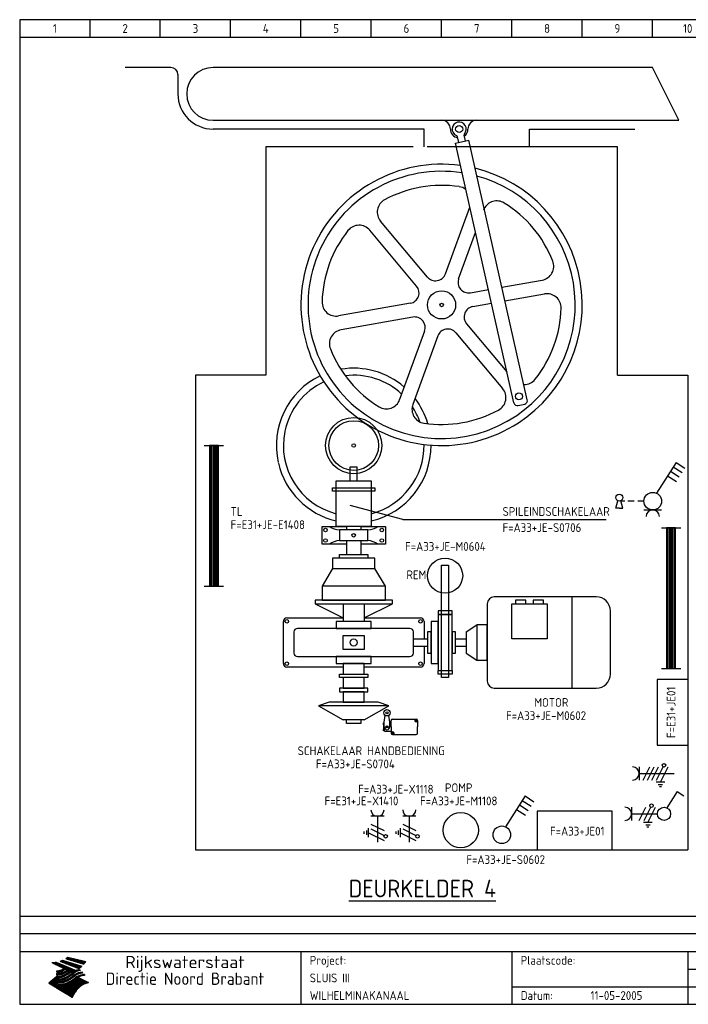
# Model space of a CAD drawing. Extents: x 10 to 411, y 10 to 290.
# Tile 1 of 2: x 10 to 200, y 10 to 290. Entities that reach past the tile are written whole.
import ezdxf
from ezdxf.enums import TextEntityAlignment as Align

# ---------------------------------------------------------------- set-up
doc = ezdxf.new("R2010")
doc.units = 0
doc.header["$MEASUREMENT"] = 0
for name, color, linetype in [('0-25', 7, 'Continuous'), ('0-35', 2, 'Continuous'), ('0-50', 3, 'Continuous'), ('B-25', 7, 'Continuous'), ('B-50', 3, 'Continuous'), ('S-25', 7, 'Continuous')]:
    doc.layers.add(name, color=color, linetype=linetype)
doc.styles.add('ISO', font='iso.shx')
doc.styles.get("Standard").update_dxf_attribs({"font": 'iso.shx'})
doc.styles.add('TXT', font='iso.shx')

# ---------------------------------------------------------------- blocks, each defined once
blk = doc.blocks.new('KADERA3')
at = {"layer": '0-25'}
for p, q in [((30, 285), (30, 290)), ((50, 285), (50, 290)), ((70, 285), (70, 290)), ((90, 285), (90, 290)), ((110, 285), (110, 290)), ((130, 285), (130, 290)), ((150, 285), (150, 290)), ((170, 285), (170, 290)), ((190, 285), (190, 290)), ((10, 285), (410, 285)), ((410, 35), (10, 35)), ((410, 30), (10, 30)), ((200, 20), (275, 20)), ((150, 15), (335, 15))]:
    blk.add_line(p, q, dxfattribs=at)
at = {"layer": '0-25', "color": 7}
for p, q in [((21.94, 22.42), (22.53, 22.42)), ((22.06, 22.48), (22.36, 22.48)), ((22.18, 22.53), (27.65, 20.8)), ((22.18, 22.53), (27.65, 20.8)), ((23.14, 22.99), (28.22, 21.46)), ((23.14, 22.99), (28.22, 21.46)), ((23.15, 22.98), (25.33, 22.98)), ((23.23, 23.04), (25.09, 23.04)), ((23.32, 23.1), (24.84, 23.1)), ((23.34, 22.93), (25.57, 22.93)), ((23.4, 23.15), (24.6, 23.15)), ((23.49, 23.21), (24.36, 23.21)), ((23.52, 22.87), (25.81, 22.87)), ((23.57, 23.27), (24.12, 23.27)), ((23.64, 23.32), (23.87, 23.32)), ((23.7, 23.36), (28.82, 22.17)), ((23.7, 23.36), (28.82, 22.17)), ((23.71, 22.82), (26.06, 22.82)), ((23.9, 22.76), (26.3, 22.76)), ((24.09, 22.7), (26.54, 22.7)), ((24.27, 22.65), (26.78, 22.65)), ((24.46, 22.59), (27.03, 22.59)), ((24.65, 22.53), (27.27, 22.53)), ((24.84, 22.48), (27.51, 22.48)), ((25.02, 22.42), (27.75, 22.42)), ((19.1, 21.89), (25.12, 19)), ((19.1, 21.89), (25.12, 19)), ((19.17, 21.86), (20.7, 21.86)), ((19.29, 21.8), (20.83, 21.8)), ((19.4, 21.75), (20.96, 21.75)), ((19.52, 21.69), (21.09, 21.69)), ((19.64, 21.63), (21.22, 21.63)), ((19.74, 21.92), (20.56, 21.92)), ((19.75, 21.58), (21.36, 21.58)), ((19.87, 21.52), (21.49, 21.52)), ((19.99, 21.47), (21.62, 21.47)), ((20.11, 21.41), (21.75, 21.41)), ((20.22, 21.35), (21.88, 21.35)), ((20.25, 21.97), (20.43, 21.97)), ((20.34, 21.3), (22.02, 21.3)), ((20.38, 21.99), (26.02, 19.59)), ((20.38, 21.99), (26.02, 19.59)), ((20.46, 21.24), (22.15, 21.24)), ((20.57, 21.18), (22.28, 21.18)), ((20.69, 21.13), (22.41, 21.13)), ((20.81, 21.07), (22.55, 21.07)), ((20.92, 21.02), (22.68, 21.02)), ((21.04, 20.96), (22.81, 20.96)), ((21.16, 20.9), (22.94, 20.9)), ((21.19, 19.61), (22.35, 19.61)), ((21.27, 20.85), (23.07, 20.85)), ((21.39, 20.79), (23.21, 20.79)), ((21.42, 19.67), (22.47, 19.67)), ((21.47, 22.25), (26.83, 20.19)), ((21.47, 22.25), (26.83, 20.19)), ((21.49, 22.25), (23.07, 22.25)), ((21.51, 20.73), (23.34, 20.73)), ((21.6, 22.2), (23.25, 22.2)), ((21.62, 19.72), (22.59, 19.72)), ((21.63, 20.68), (23.47, 20.68)), ((21.65, 22.31), (22.89, 22.31)), ((21.74, 20.62), (23.6, 20.62)), ((21.75, 22.14), (23.42, 22.14)), ((21.8, 22.37), (22.71, 22.37)), ((21.8, 19.78), (22.69, 19.78)), ((21.86, 20.57), (23.73, 20.57)), ((21.9, 22.08), (23.6, 22.08)), ((21.96, 19.83), (22.79, 19.83)), ((21.98, 20.51), (23.87, 20.51)), ((22.04, 22.03), (23.78, 22.03)), ((22.09, 20.45), (24, 20.45)), ((22.11, 19.89), (22.89, 19.89)), ((22.19, 21.97), (23.96, 21.97)), ((22.21, 20.4), (24.13, 20.4)), ((22.24, 19.95), (22.99, 19.95)), ((22.33, 20.34), (24.26, 20.34)), ((22.34, 21.92), (24.13, 21.92)), ((22.37, 20), (23.08, 20)), ((22.44, 20.28), (24.4, 20.28)), ((22.48, 21.86), (24.31, 21.86)), ((22.49, 20.06), (23.04, 20.06)), ((22.56, 20.23), (24.53, 20.23)), ((22.61, 20.12), (22.93, 20.12)), ((22.63, 21.8), (24.49, 21.8)), ((22.68, 20.17), (24.66, 20.17)), ((22.71, 20.17), (22.82, 20.17)), ((23.11, 20.02), (22.77, 20.2)), ((23.11, 20.02), (22.77, 20.2)), ((22.78, 21.75), (24.67, 21.75)), ((22.79, 20.12), (24.79, 20.12)), ((22.91, 20.06), (24.92, 20.06)), ((22.92, 21.69), (24.85, 21.69)), ((23.03, 20), (25.06, 20)), ((23.07, 21.63), (25.02, 21.63)), ((23.15, 19.95), (25.19, 19.95)), ((23.22, 21.58), (25.2, 21.58)), ((23.26, 19.89), (25.32, 19.89)), ((23.3, 19.61), (23.88, 19.61)), ((23.36, 21.52), (25.38, 21.52)), ((23.38, 19.83), (25.45, 19.83)), ((23.39, 19.67), (23.81, 19.67)), ((23.45, 19.7), (23.58, 19.79)), ((23.45, 19.7), (23.58, 19.79)), ((23.48, 19.72), (23.7, 19.72)), ((23.5, 19.78), (25.58, 19.78)), ((23.51, 21.47), (25.56, 21.47)), ((23.56, 19.78), (23.59, 19.78)), ((23.56, 19.39), (23.9, 19.62)), ((23.56, 19.39), (23.9, 19.62)), ((23.58, 19.79), (23.9, 19.62)), ((23.58, 19.79), (23.9, 19.62)), ((23.61, 19.72), (25.72, 19.72)), ((23.66, 21.41), (25.74, 21.41)), ((23.73, 19.67), (25.85, 19.67)), ((23.8, 21.35), (25.91, 21.35)), ((23.85, 19.61), (25.98, 19.61)), ((23.95, 21.3), (26.09, 21.3)), ((24.09, 21.24), (26.27, 21.24)), ((24.24, 21.18), (26.45, 21.18)), ((24.39, 21.13), (26.62, 21.13)), ((24.53, 21.07), (26.8, 21.07)), ((24.68, 21.02), (26.98, 21.02)), ((24.83, 20.96), (27.16, 20.96)), ((24.97, 20.9), (27.34, 20.9)), ((25.12, 20.85), (27.51, 20.85)), ((25.21, 22.37), (28, 22.37)), ((25.27, 20.79), (27.63, 20.79)), ((25.4, 22.31), (28.24, 22.31)), ((25.41, 20.73), (27.57, 20.73)), ((25.56, 20.68), (27.51, 20.68)), ((25.58, 22.25), (28.48, 22.25)), ((25.71, 20.62), (27.44, 20.62)), ((25.77, 22.2), (28.72, 22.2)), ((25.85, 20.57), (27.37, 20.57)), ((25.96, 22.14), (28.79, 22.14)), ((26, 20.51), (27.29, 20.51)), ((26.06, 19.61), (26.85, 19.61)), ((26.15, 22.08), (28.75, 22.08)), ((26.15, 20.45), (27.22, 20.45)), ((26.21, 19.67), (27.23, 19.67)), ((26.29, 20.4), (27.14, 20.4)), ((26.33, 22.03), (28.71, 22.03)), ((26.44, 20.34), (27.06, 20.34)), ((26.44, 19.72), (27.18, 19.72)), ((26.52, 21.97), (28.66, 21.97)), ((26.59, 20.28), (26.97, 20.28)), ((26.71, 21.92), (28.62, 21.92)), ((26.73, 20.23), (26.89, 20.23)), ((26.9, 21.86), (28.57, 21.86)), ((27.08, 21.8), (28.52, 21.8)), ((27.13, 19.78), (27.25, 19.64)), ((27.13, 19.78), (27.25, 19.64)), ((27.27, 21.75), (28.48, 21.75)), ((27.46, 21.69), (28.43, 21.69)), ((27.65, 21.63), (28.38, 21.63)), ((27.83, 21.58), (28.33, 21.58)), ((28.02, 21.52), (28.28, 21.52)), ((28.21, 21.47), (28.22, 21.47)), ((20.58, 17.88), (18.3, 16)), ((20.58, 17.88), (18.3, 16)), ((19.33, 16.85), (21.07, 16.85)), ((19.4, 16.91), (21.55, 16.91)), ((19.47, 16.97), (21.88, 16.97)), ((19.54, 17.02), (22.13, 17.02)), ((19.61, 17.08), (22.34, 17.08)), ((19.67, 17.13), (20.6, 17.13)), ((19.74, 17.19), (20.6, 17.19)), ((19.81, 17.25), (20.6, 17.25)), ((19.88, 17.3), (20.6, 17.3)), ((19.95, 17.36), (20.6, 17.36)), ((20.01, 17.42), (20.6, 17.42)), ((20.08, 17.47), (20.93, 17.47)), ((20.15, 17.53), (21.26, 17.53)), ((20.22, 17.58), (21.51, 17.58)), ((20.29, 17.64), (21.72, 17.64)), ((20.35, 17.7), (21.9, 17.7)), ((20.42, 17.75), (22.07, 17.75)), ((20.49, 17.81), (22.22, 17.81)), ((20.56, 17.87), (22.36, 17.87)), ((20.6, 19.11), (20.58, 19.51)), ((20.6, 19.11), (20.58, 19.51)), ((20.58, 19.5), (22.09, 19.5)), ((20.58, 19.44), (21.95, 19.44)), ((20.59, 19.38), (21.79, 19.38)), ((20.59, 19.33), (21.62, 19.33)), ((20.59, 19.27), (21.42, 19.27)), ((20.6, 19.22), (21.2, 19.22)), ((20.6, 19.16), (20.93, 19.16)), ((20.6, 19.11), (20.69, 19.12)), ((20.6, 19.11), (20.69, 19.12)), ((20.6, 18.79), (20.77, 18.81)), ((20.6, 18.79), (20.77, 18.81)), ((20.6, 18.29), (20.6, 18.79)), ((20.6, 18.29), (20.6, 18.79)), ((20.6, 18.77), (22.46, 18.77)), ((20.6, 18.71), (22.33, 18.71)), ((20.6, 18.65), (22.19, 18.65)), ((20.6, 18.6), (22.04, 18.6)), ((20.6, 18.54), (21.87, 18.54)), ((20.6, 18.48), (21.68, 18.48)), ((20.6, 18.43), (21.46, 18.43)), ((20.6, 18.37), (21.21, 18.37)), ((20.6, 18.32), (20.87, 18.32)), ((20.6, 18.29), (20.88, 18.32)), ((20.6, 18.29), (20.88, 18.32)), ((20.6, 17.88), (20.86, 17.91)), ((20.6, 17.88), (20.86, 17.91)), ((20.6, 17.43), (20.97, 17.48)), ((20.6, 17.43), (20.97, 17.48)), ((20.6, 17.43), (20.6, 17.09)), ((20.6, 17.43), (20.6, 17.09)), ((20.6, 17.09), (21.26, 17.16)), ((20.6, 17.09), (21.26, 17.16)), ((20.6, 16.8), (21.37, 16.89)), ((20.6, 16.8), (21.37, 16.89)), ((20.6, 16.8), (20.6, 16.45)), ((20.6, 16.8), (20.6, 16.45)), ((20.9, 19.55), (22.23, 19.55)), ((20.9, 18.82), (22.59, 18.82)), ((20.98, 17.92), (22.5, 17.92)), ((21.02, 17.13), (22.53, 17.13)), ((21.32, 18.88), (22.71, 18.88)), ((21.32, 17.98), (22.62, 17.98)), ((21.47, 17.19), (22.7, 17.19)), ((21.59, 18.03), (22.74, 18.03)), ((21.61, 18.93), (22.82, 18.93)), ((21.77, 17.25), (22.85, 17.25)), ((21.8, 18.09), (22.85, 18.09)), ((21.84, 18.99), (22.92, 18.99)), ((21.99, 18.15), (22.95, 18.15)), ((22.01, 17.3), (22.99, 17.3)), ((22.03, 19.05), (23.03, 19.05)), ((22.16, 18.2), (23.05, 18.2)), ((22.21, 19.1), (23.12, 19.1)), ((22.21, 17.36), (23.12, 17.36)), ((22.31, 18.26), (23.15, 18.26)), ((22.36, 19.16), (23.22, 19.16)), ((22.39, 17.42), (23.24, 17.42)), ((22.45, 18.32), (23.24, 18.32)), ((22.51, 19.22), (23.3, 19.22)), ((22.56, 17.47), (23.36, 17.47)), ((22.59, 18.37), (23.33, 18.37)), ((22.64, 19.27), (23.39, 19.27)), ((22.71, 18.43), (23.42, 18.43)), ((22.71, 17.53), (23.47, 17.53)), ((22.77, 19.33), (23.47, 19.33)), ((22.83, 18.48), (23.5, 18.48)), ((22.84, 17.58), (23.57, 17.58)), ((22.89, 19.38), (23.55, 19.38)), ((22.94, 18.54), (23.58, 18.54)), ((22.96, 16.85), (23.86, 16.85)), ((22.97, 17.64), (23.67, 17.64)), ((23, 19.44), (23.63, 19.44)), ((23.04, 18.6), (23.66, 18.6)), ((23.1, 19.5), (23.72, 19.5)), ((23.1, 17.7), (23.77, 17.7)), ((23.12, 16.91), (23.96, 16.91)), ((23.14, 18.65), (23.74, 18.65)), ((23.21, 19.55), (23.8, 19.55)), ((23.21, 17.75), (23.86, 17.75)), ((23.24, 18.71), (23.82, 18.71)), ((23.26, 16.97), (24.05, 16.97)), ((23.32, 17.81), (23.95, 17.81)), ((23.33, 18.77), (23.91, 18.77)), ((23.39, 17.02), (24.14, 17.02)), ((23.42, 18.82), (23.99, 18.82)), ((23.42, 17.87), (24.03, 17.87)), ((23.51, 18.88), (24.07, 18.88)), ((23.52, 17.92), (24.11, 17.92)), ((23.52, 17.08), (24.22, 17.08)), ((23.54, 18.9), (24.3, 19.42)), ((23.54, 18.9), (24.3, 19.42)), ((23.59, 18.93), (24.15, 18.93)), ((23.62, 17.98), (24.2, 17.98)), ((23.63, 17.13), (24.3, 17.13)), ((23.65, 18.59), (24.62, 19.25)), ((23.65, 18.59), (24.62, 19.25)), ((23.67, 18.99), (24.23, 18.99)), ((23.71, 18.03), (24.28, 18.03)), ((23.75, 19.05), (24.32, 19.05)), ((23.75, 17.19), (24.38, 17.19)), ((23.79, 18.09), (24.36, 18.09)), ((23.83, 19.1), (24.4, 19.1)), ((23.85, 17.25), (24.46, 17.25)), ((23.88, 18.15), (24.44, 18.15)), ((23.92, 19.16), (24.48, 19.16)), ((23.94, 18.19), (25.23, 19.07)), ((23.94, 18.19), (25.23, 19.07)), ((23.95, 17.3), (24.55, 17.3)), ((23.96, 19.55), (25.96, 19.55)), ((23.96, 18.2), (24.53, 18.2)), ((24, 19.22), (24.56, 19.22)), ((24.04, 18.26), (24.61, 18.26)), ((24.05, 17.36), (24.63, 17.36)), ((24.06, 17.88), (25.34, 18.76)), ((24.06, 17.88), (25.34, 18.76)), ((24.08, 19.5), (25.88, 19.5)), ((24.08, 19.27), (24.58, 19.27)), ((24.13, 18.32), (24.69, 18.32)), ((24.14, 17.42), (24.71, 17.42)), ((24.16, 19.33), (24.47, 19.33)), ((24.2, 19.44), (25.79, 19.44)), ((24.21, 18.37), (24.77, 18.37)), ((24.23, 17.47), (24.79, 17.47)), ((24.24, 17.48), (25.52, 18.36)), ((24.24, 17.48), (25.52, 18.36)), ((24.25, 19.38), (24.36, 19.38)), ((24.29, 18.43), (24.85, 18.43)), ((24.3, 19.42), (24.62, 19.25)), ((24.3, 19.42), (24.62, 19.25)), ((24.31, 19.38), (25.71, 19.38)), ((24.31, 17.53), (24.87, 17.53)), ((24.35, 17.17), (25.64, 18.05)), ((24.35, 17.17), (25.64, 18.05)), ((24.37, 18.48), (24.94, 18.48)), ((24.39, 17.58), (24.96, 17.58)), ((24.43, 19.33), (25.62, 19.33)), ((24.45, 18.54), (25.02, 18.54)), ((24.47, 17.64), (25.04, 17.64)), ((24.54, 18.6), (25.1, 18.6)), ((24.55, 19.27), (25.54, 19.27)), ((24.56, 17.7), (25.12, 17.7)), ((24.62, 18.65), (25.18, 18.65)), ((24.63, 16.72), (25.91, 17.6)), ((24.63, 16.72), (25.91, 17.6)), ((24.64, 17.75), (25.2, 17.75)), ((24.67, 19.22), (25.45, 19.22)), ((24.7, 18.71), (25.27, 18.71)), ((24.72, 17.81), (25.29, 17.81)), ((24.78, 19.16), (25.37, 19.16)), ((24.78, 18.77), (25.34, 18.77)), ((24.8, 17.87), (25.37, 17.87)), ((24.82, 16.85), (28.23, 16.85)), ((24.87, 18.82), (25.4, 18.82)), ((24.89, 17.92), (25.45, 17.92)), ((24.9, 19.1), (25.28, 19.1)), ((24.9, 16.91), (28.11, 16.91)), ((24.95, 18.88), (25.45, 18.88)), ((24.97, 17.98), (25.53, 17.98)), ((24.99, 16.97), (28, 16.97)), ((25.02, 19.05), (25.2, 19.05)), ((25.03, 18.93), (25.51, 18.93)), ((25.05, 18.03), (25.61, 18.03)), ((25.07, 17.02), (27.89, 17.02)), ((25.11, 18.99), (25.57, 18.99)), ((26.02, 19.59), (25.12, 19)), ((26.02, 19.59), (25.12, 19)), ((25.13, 18.09), (25.68, 18.09)), ((25.15, 17.08), (27.77, 17.08)), ((25.19, 19.05), (25.63, 19.05)), ((25.21, 18.15), (25.75, 18.15)), ((25.23, 17.13), (27.66, 17.13)), ((25.26, 19.1), (25.7, 19.1)), ((25.3, 18.2), (25.82, 18.2)), ((25.31, 17.19), (27.55, 17.19)), ((25.33, 19.16), (25.77, 19.16)), ((25.38, 18.26), (25.89, 18.26)), ((25.39, 19.22), (25.85, 19.22)), ((25.4, 17.25), (27.43, 17.25)), ((25.46, 18.32), (25.97, 18.32)), ((25.47, 19.27), (25.93, 19.27)), ((25.48, 17.3), (27.32, 17.3)), ((25.54, 19.33), (26.03, 19.33)), ((25.54, 18.37), (26.06, 18.37)), ((25.56, 17.36), (27.21, 17.36)), ((25.62, 18.43), (26.14, 18.43)), ((25.63, 19.38), (26.13, 19.38)), ((25.64, 17.42), (27.1, 17.42)), ((25.7, 18.48), (26.24, 18.48)), ((25.72, 19.44), (26.24, 19.44)), ((25.73, 17.47), (26.98, 17.47)), ((25.79, 18.54), (26.34, 18.54)), ((25.81, 17.53), (26.87, 17.53)), ((25.82, 19.5), (26.36, 19.5)), ((25.89, 18.6), (26.46, 18.6)), ((25.89, 17.58), (26.76, 17.58)), ((25.93, 19.55), (26.53, 19.55)), ((25.96, 17.64), (26.64, 17.64)), ((25.99, 18.65), (26.58, 18.65)), ((26.04, 17.7), (26.59, 17.7)), ((26.1, 18.71), (26.72, 18.71)), ((26.12, 17.75), (26.67, 17.75)), ((26.2, 17.81), (26.76, 17.81)), ((26.23, 18.77), (26.89, 18.77)), ((26.29, 17.87), (26.86, 17.87)), ((26.37, 18.82), (27.09, 18.82)), ((26.39, 17.92), (26.97, 17.92)), ((26.49, 17.98), (27.09, 17.98)), ((26.53, 18.88), (27.34, 18.88)), ((26.56, 17.68), (29.54, 16.2)), ((26.56, 17.68), (29.54, 16.2)), ((26.6, 18.03), (27.22, 18.03)), ((26.72, 18.09), (27.38, 18.09)), ((26.73, 18.93), (27.66, 18.93)), ((26.85, 18.15), (27.56, 18.15)), ((26.99, 18.99), (27.9, 18.99)), ((27, 18.2), (27.8, 18.2)), ((27.18, 18.26), (28.13, 18.26)), ((27.26, 19.05), (27.84, 19.05)), ((27.39, 18.32), (28.47, 18.32)), ((27.7, 18.37), (28.49, 18.37)), ((27.78, 19.1), (27.93, 18.96)), ((27.78, 19.1), (27.93, 18.96)), ((28, 18.43), (28.44, 18.43)), ((28.39, 18.48), (28.54, 18.32)), ((28.39, 18.48), (28.54, 18.32)), ((24.94, 11.97), (18.3, 16)), ((24.94, 11.97), (18.3, 16)), ((18.31, 16.01), (20.96, 16.01)), ((18.38, 16.07), (21.46, 16.07)), ((18.38, 15.95), (20.6, 15.95)), ((18.45, 16.12), (21.88, 16.12)), ((18.47, 15.9), (20.6, 15.9)), ((18.52, 16.18), (22.15, 16.18)), ((18.57, 15.84), (20.6, 15.84)), ((18.59, 16.23), (22.38, 16.23)), ((18.65, 16.29), (22.58, 16.29)), ((18.66, 15.78), (20.6, 15.78)), ((18.72, 16.35), (22.75, 16.35)), ((18.75, 15.73), (20.6, 15.73)), ((18.79, 16.4), (22.91, 16.4)), ((18.85, 15.67), (20.6, 15.67)), ((18.86, 16.46), (20.6, 16.46)), ((18.93, 16.52), (20.6, 16.52)), ((18.94, 15.62), (20.6, 15.62)), ((18.99, 16.57), (20.6, 16.57)), ((19.03, 15.56), (27.83, 15.56)), ((19.06, 16.63), (20.6, 16.63)), ((19.12, 15.5), (27.75, 15.5)), ((19.13, 16.68), (20.6, 16.68)), ((19.2, 16.74), (20.6, 16.74)), ((19.22, 15.45), (27.66, 15.45)), ((19.27, 16.8), (20.6, 16.8)), ((19.31, 15.39), (27.58, 15.39)), ((19.4, 15.33), (27.5, 15.33)), ((19.49, 15.28), (27.43, 15.28)), ((19.59, 15.22), (27.36, 15.22)), ((19.68, 15.17), (27.29, 15.17)), ((19.77, 15.11), (27.22, 15.11)), ((19.86, 15.05), (27.15, 15.05)), ((19.96, 15), (27.09, 15)), ((20.05, 14.94), (27.02, 14.94)), ((20.14, 14.88), (26.96, 14.88)), ((20.24, 14.83), (26.9, 14.83)), ((20.33, 14.77), (26.84, 14.77)), ((20.42, 14.72), (26.79, 14.72)), ((20.51, 14.66), (26.73, 14.66)), ((20.6, 16.45), (21.56, 16.56)), ((20.6, 16.45), (21.56, 16.56)), ((20.6, 15.97), (21.67, 16.09)), ((20.6, 15.97), (21.67, 16.09)), ((20.6, 15.97), (20.6, 15.58)), ((20.6, 15.97), (20.6, 15.58)), ((20.6, 15.58), (21.95, 15.73)), ((20.6, 15.58), (21.95, 15.73)), ((20.61, 14.6), (26.68, 14.6)), ((20.7, 16.46), (23.06, 16.46)), ((20.7, 14.55), (26.62, 14.55)), ((20.79, 14.49), (26.57, 14.49)), ((20.88, 14.43), (26.52, 14.43)), ((20.94, 15.62), (27.92, 15.62)), ((20.98, 14.38), (26.47, 14.38)), ((21.07, 14.32), (26.42, 14.32)), ((21.16, 14.27), (26.38, 14.27)), ((21.2, 16.52), (23.2, 16.52)), ((21.25, 14.21), (26.33, 14.21)), ((21.35, 14.15), (26.29, 14.15)), ((21.44, 14.1), (26.24, 14.1)), ((21.45, 15.67), (28.01, 15.67)), ((21.53, 14.04), (26.2, 14.04)), ((21.72, 16.57), (23.32, 16.57)), ((21.96, 15.73), (28.11, 15.73)), ((22.1, 16.63), (23.44, 16.63)), ((22.34, 15.78), (28.21, 15.78)), ((22.38, 16.68), (23.56, 16.68)), ((22.6, 16.74), (23.66, 16.74)), ((22.62, 15.84), (28.33, 15.84)), ((22.79, 16.8), (23.77, 16.8)), ((22.84, 15.9), (28.52, 15.9)), ((23.04, 15.95), (28.71, 15.95)), ((23.21, 16.01), (28.9, 16.01)), ((23.37, 16.07), (29.08, 16.07)), ((23.51, 16.12), (29.27, 16.12)), ((29.41, 16.17), (23.65, 16.17)), ((23.77, 16.23), (29.47, 16.23)), ((23.89, 16.29), (29.36, 16.29)), ((24, 16.35), (29.24, 16.35)), ((24.11, 16.4), (29.13, 16.4)), ((24.21, 16.46), (29.02, 16.46)), ((24.31, 16.52), (28.91, 16.52)), ((24.4, 16.57), (28.79, 16.57)), ((24.49, 16.63), (28.68, 16.63)), ((24.57, 16.68), (28.57, 16.68)), ((24.66, 16.74), (28.45, 16.74)), ((24.74, 16.8), (28.34, 16.8)), ((28.29, 15.83), (29.54, 16.2)), ((28.29, 15.83), (29.54, 16.2)), ((29.54, 16.2), (29.45, 16.17)), ((29.54, 16.2), (29.45, 16.17)), ((29.46, 16.18), (29.47, 16.18)), ((21.63, 13.98), (26.16, 13.98)), ((21.72, 13.93), (26.12, 13.93)), ((21.81, 13.87), (26.08, 13.87)), ((21.9, 13.82), (26.04, 13.82)), ((22, 13.76), (26, 13.76)), ((22.09, 13.7), (25.96, 13.7)), ((22.18, 13.65), (25.93, 13.65)), ((22.27, 13.59), (25.89, 13.59)), ((22.37, 13.53), (25.86, 13.53)), ((22.46, 13.48), (25.82, 13.48)), ((22.55, 13.42), (25.79, 13.42)), ((22.65, 13.37), (25.76, 13.37)), ((22.74, 13.31), (25.73, 13.31)), ((22.83, 13.25), (25.69, 13.25)), ((22.92, 13.2), (25.66, 13.2)), ((23.02, 13.14), (25.63, 13.14)), ((23.11, 13.08), (25.59, 13.08)), ((23.2, 13.03), (25.56, 13.03)), ((23.29, 12.97), (25.53, 12.97)), ((23.39, 12.92), (25.5, 12.92)), ((23.48, 12.86), (25.46, 12.86)), ((23.57, 12.8), (25.43, 12.8)), ((23.66, 12.75), (25.4, 12.75)), ((23.76, 12.69), (25.36, 12.69)), ((23.85, 12.63), (25.33, 12.63)), ((23.94, 12.58), (25.3, 12.58)), ((24.04, 12.52), (25.26, 12.52)), ((24.13, 12.47), (25.23, 12.47)), ((24.22, 12.41), (25.2, 12.41)), ((24.31, 12.35), (25.17, 12.35)), ((24.41, 12.3), (25.13, 12.3)), ((24.5, 12.24), (25.1, 12.24)), ((24.59, 12.18), (25.07, 12.18)), ((24.68, 12.13), (25.03, 12.13)), ((24.78, 12.07), (25, 12.07)), ((24.87, 12.02), (24.97, 12.02)), ((24.94, 11.97), (25.81, 13.45)), ((24.94, 11.97), (25.81, 13.45))]:
    blk.add_line(p, q, dxfattribs=at)
for centre, radius, start, end in [((19.84, 27.26), 5.27, 288.0217, 296.3084), ((19.84, 27.26), 5.27, 288.0217, 296.3084), ((20.49, 27.56), 5.28, 300.0654, 307.393), ((20.49, 27.56), 5.28, 300.0654, 307.393), ((19.15, 29.7), 7.8, 269.6055, 279.0886), ((19.15, 29.7), 7.8, 269.6055, 279.0886), ((19.93, 25.38), 5.91, 276.3402, 298.7463), ((19.93, 25.38), 5.91, 276.3402, 298.7463), ((19.84, 25.09), 6.03, 278.129, 302.868), ((19.84, 25.09), 6.03, 278.129, 302.868), ((20.35, 24.56), 5.76, 274.164, 302.5474), ((20.35, 24.56), 5.76, 274.164, 302.5474), ((27.05, 17.17), 2.63, 107.4286, 133.7799), ((27.05, 17.17), 2.63, 107.4286, 133.7799), ((27.01, 16.84), 2.93, 87.7348, 104.8316), ((27.01, 16.84), 2.93, 87.7348, 104.8316), ((27.37, 15.71), 3.93, 91.7838, 103.2817), ((27.37, 15.71), 3.93, 91.7838, 103.2817), ((24.11, 24.7), 5.26, 301.1147, 312.2814), ((24.11, 24.7), 5.26, 301.1147, 312.2814), ((21.95, 27.32), 8.59, 316.9248, 323.1399), ((21.95, 27.32), 8.59, 316.9248, 323.1399), ((20.21, 23.78), 5.91, 273.6149, 304.3803), ((20.21, 23.78), 5.91, 273.6149, 304.3803), ((20.05, 24.28), 6.02, 277.9472, 305.7139), ((20.05, 24.28), 6.02, 277.9472, 305.7139), ((20.04, 23.49), 6.09, 278.8115, 306.4242), ((20.04, 23.49), 6.09, 278.8115, 306.4242), ((20.53, 23.07), 5.96, 277.0519, 304.973), ((20.53, 23.07), 5.96, 277.0519, 304.973), ((20.72, 22.76), 5.91, 276.3402, 304.3803), ((20.72, 22.76), 5.91, 276.3402, 304.3803), ((21.06, 22.34), 5.81, 274.9043, 303.1745), ((21.06, 22.34), 5.81, 274.9043, 303.1745), ((20.82, 22.06), 6.04, 278.1111, 305.8489), ((20.82, 22.06), 6.04, 278.1111, 305.8489), ((27.45, 16.91), 2.81, 110.4143, 138.7411), ((27.45, 16.91), 2.81, 110.4143, 138.7411), ((27.57, 15.64), 3.4, 98.1566, 126.9045), ((27.57, 15.64), 3.4, 98.1566, 126.9045), ((27.91, 15.54), 3.39, 100.5835, 132.088), ((27.91, 15.54), 3.39, 100.5835, 132.088), ((28.21, 14.74), 3.67, 95.7581, 128.7216), ((28.21, 14.74), 3.67, 95.7581, 128.7216), ((28.4, 15.05), 3.21, 96.3886, 125.0052), ((28.4, 15.05), 3.21, 96.3886, 125.0052), ((27.82, 16.31), 2.8, 90.634, 105.1984), ((27.82, 16.31), 2.8, 90.634, 105.1984), ((28.19, 15.04), 3.93, 93.8342, 103.2817), ((28.19, 15.04), 3.93, 93.8342, 103.2817), ((28.58, 15.69), 2.8, 93.8141, 105.1984), ((28.58, 15.69), 2.8, 93.8141, 105.1984), ((28.95, 14.41), 3.93, 96.0135, 103.2817), ((28.95, 14.41), 3.93, 96.0135, 103.2817), ((21.3, 21.6), 5.91, 276.3402, 304.3803), ((21.3, 21.6), 5.91, 276.3402, 304.3803), ((31.24, 10.26), 6.3, 117.9568, 149.6251), ((31.24, 10.26), 6.3, 117.9568, 149.6251)]:
    blk.add_arc(centre, radius, start, end, dxfattribs=at)
at = {"layer": '0-35'}
for p, q in [((90, 25), (90, 10)), ((150, 25), (150, 10)), ((200, 25), (200, 10))]:
    blk.add_line(p, q, dxfattribs=at)
at = {"layer": '0-50'}
blk.add_line((10, 25), (410, 25), dxfattribs=at)
blk.add_lwpolyline([(10, 10), (410, 10), (410, 290), (10, 290)], close=True, dxfattribs=at)
at = {"layer": '0-25', "style": 'ISO'}
for s, p in [('Project:', (92.5, 22.5)), ('Plaatscode:', (152.5, 22.5)), ('Datum:', (152.5, 12.5))]:
    blk.add_text(s, height=2.5, dxfattribs=at).set_placement(p, align=Align.MIDDLE_LEFT)
for tag, p in [('STR1', (20, 287.5)), ('STR2', (40, 287.5)), ('STR3', (60, 287.5)), ('STR4', (80, 287.5)), ('STR5', (100, 287.5)), ('STR6', (120, 287.5)), ('STR7', (140, 287.5)), ('STR8', (160, 287.5)), ('STR9', (180, 287.5)), ('STR10', (200, 287.5)), ('STR11', (220, 287.5)), ('STR12', (240, 287.5)), ('STR13', (260, 287.5)), ('STR14', (280, 287.5)), ('STR15', (300, 287.5)), ('STR16', (320, 287.5)), ('STR17', (340, 287.5)), ('STR18', (360, 287.5)), ('STR19', (380, 287.5)), ('STR20', (400, 287.5)), ('W', (180, 12.5)), ('Z', (310, 12.5)), ('Y', (327.5, 12.5))]:
    blk.add_attdef(tag, text='', height=2.5, dxfattribs=at).set_placement(p, align=Align.MIDDLE)
for tag, p in [('N', (220, 22.5)), ('B', (92.5, 17.5)), ('P', (220, 17.5)), ('C', (92.5, 12.5)), ('U', (220, 12.5)), ('REV', (295, 12.5))]:
    blk.add_attdef(tag, text='', height=2.5, dxfattribs=at).set_placement(p, align=Align.MIDDLE_LEFT)
at = {"layer": '0-35', "style": 'ISO', "width": 1.182609}
blk.add_text('Rijkswaterstaat', height=3.5, dxfattribs=at).set_placement((40, 20.28), (74, 20.28), align=Align.FIT)
at = {"layer": '0-35', "color": 2, "style": 'ISO', "width": 1.016949}
blk.add_text('Directie Noord Brabant', height=3.5, dxfattribs=at).set_placement((34.5, 15.53), (79.5, 15.53), align=Align.FIT)
at = {"layer": '0-35', "style": 'ISO'}
blk.add_attdef('RNR', text='', height=3.5, dxfattribs=at).set_placement((305, 17.5), align=Align.MIDDLE)
for tag, p in [('X', (178.5, 17.5)), ('FORM', (402.5, 15))]:
    blk.add_attdef(tag, text='', height=3.5, dxfattribs=at).set_placement(p, align=Align.MIDDLE_LEFT)
at = {"layer": '0-50', "style": 'ISO'}
for tag, p in [('M', (342.5, 15)), ('O', (365, 15))]:
    blk.add_attdef(tag, text='', height=5, dxfattribs=at).set_placement(p, align=Align.MIDDLE)
blk.add_attdef('Q', text='', height=5, dxfattribs=at).set_placement((382.5, 15), align=Align.MIDDLE_LEFT)

msp = doc.modelspace()

# ---------------------------------------------------------------- linework, layer by layer
for p, q in [((53, 276.39), (40, 276.39)), ((190, 276.39), (65, 276.39)), ((197.5, 261.39), (190, 276.39)), ((55, 274.39), (55, 268.89)), ((65, 261.39), (197.5, 261.39)), ((125, 258.89), (65, 258.89)), ((125, 253.89), (125, 258.89)), ((155, 253.89), (155, 258.89)), ((155, 258.89), (185, 258.89)), ((133.91, 254.87), (137.71, 255.73)), ((150.58, 181.04), (133.91, 254.87)), ((134.86, 255.08), (134.49, 256.7)), ((136.76, 255.51), (136.4, 257.13)), ((154.38, 181.9), (137.71, 255.73)), ((105, 253.89), (80, 253.89)), ((80, 253.89), (80, 188.89)), ((121.87, 253.89), (105, 253.89)), ((180, 253.89), (125.87, 253.89)), ((180, 188.89), (180, 253.89)), ((131.08, 217.71), (138, 236.73)), ((142.1, 236.29), (141.93, 235.82)), ((125.97, 216.81), (112.64, 232.69)), ((122.9, 214.24), (109.57, 230.12)), ((134.84, 216.34), (139.63, 229.51)), ((147.15, 213.94), (158.6, 215.96)), ((138.18, 212.36), (143.3, 213.26)), ((148.03, 210.04), (159.29, 212.02)), ((121.12, 209.35), (100.71, 205.75)), ((138.88, 208.42), (144.18, 209.36)), ((121.82, 205.41), (101.4, 201.81)), ((137.1, 203.54), (148.59, 189.84)), ((125.16, 201.43), (118.07, 181.95)), ((128.92, 200.07), (121.83, 180.58)), ((134.03, 200.97), (147.36, 185.08)), ((60, 188.89), (60, 53.89)), ((80, 188.89), (60, 188.89)), ((180, 188.89), (200, 188.89)), ((200, 188.89), (200, 53.89)), ((151.77, 180.29), (153.63, 180.71)), ((62.5, 168.89), (68, 168.89)), ((66.5, 168.89), (64, 168.89)), ((64, 168.89), (64, 128.89)), ((64.2, 168.89), (64.2, 128.89)), ((64.6, 168.89), (64.6, 128.89)), ((65, 168.89), (65, 128.89)), ((65.4, 168.89), (65.4, 128.89)), ((65.8, 168.89), (65.8, 128.89)), ((66.2, 168.89), (66.2, 128.89)), ((66.5, 128.89), (66.5, 168.89)), ((104, 162.89), (106, 162.89)), ((104, 158.89), (104, 162.89)), ((106, 158.89), (106, 162.89)), ((99, 155.89), (99, 156.89)), ((99, 156.89), (111, 156.89)), ((100, 145.89), (100, 158.89)), ((100, 158.89), (110, 158.89)), ((110, 158.89), (110, 145.89)), ((111, 156.89), (111, 155.89)), ((111, 155.89), (99, 155.89)), ((119, 147.89), (104, 151.89)), ((100, 146.89), (100, 148.89)), ((110, 148.89), (110, 146.89)), ((96, 140.89), (96, 145.89)), ((96, 145.89), (103, 145.89)), ((110, 145.89), (100, 145.89)), ((103, 145.89), (103, 144.89)), ((107, 145.89), (114, 145.89)), ((107, 145.89), (107, 144.89)), ((114, 145.89), (114, 140.89)), ((119, 147.89), (176.8, 147.89)), ((109, 144.89), (101, 144.89)), ((101, 144.89), (101, 141.89)), ((109, 141.89), (109, 144.89)), ((192.5, 145.54), (198, 145.54)), ((196.5, 145.54), (194, 145.54)), ((194, 145.54), (194, 105.54)), ((194.2, 145.54), (194.2, 105.54)), ((194.6, 145.54), (194.6, 105.54)), ((195, 145.54), (195, 105.54)), ((195.4, 145.54), (195.4, 105.54)), ((195.8, 145.54), (195.8, 105.54)), ((196.2, 145.54), (196.2, 105.54)), ((196.5, 105.54), (196.5, 145.54)), ((103, 140.89), (96, 140.89)), ((101, 141.89), (109, 141.89)), ((103, 141.89), (103, 137.89)), ((107, 141.89), (107, 137.89)), ((114, 140.89), (107, 140.89)), ((101, 136.89), (101, 137.89)), ((101, 137.89), (109, 137.89)), ((109, 137.89), (109, 136.89)), ((111, 136.89), (99, 136.89)), ((99, 136.89), (99, 133.89)), ((109, 136.89), (101, 136.89)), ((111, 133.89), (111, 136.89)), ((130, 102.89), (130, 134.89)), ((130, 134.89), (132, 134.89)), ((132, 134.89), (132, 102.89)), ((99, 133.89), (96, 128.89)), ((99, 133.89), (111, 133.89)), ((114, 128.89), (111, 133.89)), ((62.5, 128.89), (68, 128.89)), ((64, 128.89), (66.5, 128.89)), ((114, 128.89), (96, 128.89)), ((96, 128.89), (96, 124.89)), ((114, 124.89), (114, 128.89)), ((116, 124.89), (94, 124.89)), ((94, 124.89), (94, 123.89)), ((94, 123.89), (116, 123.89)), ((94, 123.89), (102, 119.89)), ((96, 124.89), (114, 124.89)), ((102, 123.89), (102, 118.89)), ((108, 123.89), (108, 118.89)), ((108, 119.89), (116, 123.89)), ((116, 123.89), (116, 124.89)), ((143, 123.89), (143, 101.89)), ((160, 125.89), (145, 125.89)), ((150, 113.89), (150, 123.89)), ((150, 123.89), (160, 123.89)), ((154, 124.89), (151, 124.89)), ((151, 124.89), (151, 123.89)), ((151, 123.89), (154, 123.89)), ((154, 123.89), (154, 124.89)), ((159, 124.89), (156, 124.89)), ((156, 124.89), (156, 123.89)), ((156, 123.89), (159, 123.89)), ((159, 123.89), (159, 124.89)), ((174, 125.89), (160, 125.89)), ((160, 123.89), (160, 113.89)), ((167, 125.89), (167, 99.89)), ((133, 121.89), (129, 121.89)), ((129, 121.89), (129, 120.89)), ((129, 120.89), (129, 104.89)), ((133, 120.89), (129, 120.89)), ((129, 120.89), (133, 120.89)), ((133, 120.89), (133, 121.89)), ((133, 104.89), (133, 120.89)), ((178, 103.89), (178, 121.89)), ((85, 106.89), (85, 118.89)), ((86, 119.89), (102, 119.89)), ((110, 118.89), (100, 118.89)), ((100, 118.89), (100, 116.89)), ((108, 119.89), (124, 119.89)), ((110, 116.89), (110, 118.89)), ((125, 118.89), (125, 113.89)), ((127, 118.89), (127, 106.89)), ((129, 118.89), (127, 118.89)), ((129, 106.89), (129, 118.89)), ((137, 115.89), (140, 117.89)), ((140, 117.89), (140, 107.89)), ((143, 117.89), (140, 117.89)), ((143, 107.89), (143, 117.89)), ((88, 115.89), (88, 109.89)), ((121, 116.89), (89, 116.89)), ((100, 116.89), (110, 116.89)), ((102, 110.89), (102, 114.89)), ((102, 114.89), (108, 114.89)), ((108, 114.89), (108, 110.89)), ((122, 109.89), (122, 115.89)), ((126, 115.89), (126, 109.89)), ((127, 115.89), (126, 115.89)), ((127, 109.89), (127, 115.89)), ((133, 115.89), (133, 109.89)), ((134, 115.89), (133, 115.89)), ((134, 109.89), (134, 115.89)), ((137, 115.89), (137, 109.89)), ((122, 113.89), (126, 113.89)), ((134, 113.89), (137, 113.89)), ((160, 113.89), (150, 113.89)), ((108, 110.89), (102, 110.89)), ((122, 111.89), (126, 111.89)), ((125, 111.89), (125, 106.89)), ((126, 109.89), (127, 109.89)), ((133, 109.89), (134, 109.89)), ((134, 111.89), (137, 111.89)), ((137, 109.89), (140, 107.89)), ((89, 108.89), (121, 108.89)), ((110, 108.89), (100, 108.89)), ((100, 108.89), (100, 106.89)), ((100, 106.89), (110, 106.89)), ((108, 106.89), (102, 106.89)), ((102, 106.89), (102, 103.89)), ((108, 103.89), (108, 106.89)), ((110, 106.89), (110, 108.89)), ((127, 106.89), (129, 106.89)), ((140, 107.89), (143, 107.89)), ((102, 105.89), (86, 105.89)), ((101, 102.89), (101, 103.89)), ((101, 103.89), (109, 103.89)), ((102, 103.89), (108, 103.89)), ((124, 105.89), (108, 105.89)), ((109, 103.89), (109, 102.89)), ((129, 104.89), (133, 104.89)), ((129, 103.89), (129, 104.89)), ((129, 104.89), (133, 104.89)), ((133, 103.89), (129, 103.89)), ((133, 104.89), (133, 103.89)), ((192.5, 105.54), (198, 105.54)), ((194, 105.54), (196.5, 105.54)), ((109, 102.89), (101, 102.89)), ((108, 102.89), (102, 102.89)), ((102, 102.89), (102, 99.89)), ((108, 99.89), (108, 102.89)), ((132, 102.89), (130, 102.89)), ((191.32, 102.38), (191.32, 83.67)), ((200, 102.38), (191.32, 102.38)), ((109, 99.89), (101, 99.89)), ((101, 99.89), (101, 98.89)), ((101, 98.89), (109, 98.89)), ((102, 99.89), (108, 99.89)), ((108, 98.89), (102, 98.89)), ((102, 98.89), (102, 95.89)), ((108, 95.89), (108, 98.89)), ((109, 98.89), (109, 99.89)), ((145, 99.89), (174, 99.89)), ((98, 95.89), (95, 94.89)), ((112, 95.89), (98, 95.89)), ((102, 95.89), (108, 95.89)), ((115, 94.89), (112, 95.89)), ((115, 94.89), (95, 94.89)), ((95, 94.89), (102, 90.89)), ((108, 90.89), (115, 94.89)), ((108, 90.89), (102, 90.89)), ((103, 89.89), (103, 90.89)), ((107, 89.89), (103, 89.89)), ((107, 90.89), (107, 89.89)), ((113.47, 89.6), (113.47, 90)), ((113.47, 90), (113.67, 90)), ((113.67, 89.6), (113.47, 89.6)), ((113.67, 90.2), (113.98, 92.15)), ((113.67, 88.9), (113.67, 90.2)), ((115.27, 90.2), (114.96, 92.15)), ((115.27, 88.9), (115.27, 90.2)), ((115.27, 90.1), (115.67, 90.1)), ((115.67, 88.9), (115.67, 90.7)), ((116.07, 91.1), (122.77, 91.1)), ((122.37, 91.1), (122.37, 90.7)), ((122.67, 90.99), (122.86, 90.42)), ((123.17, 90.3), (122.77, 90.3)), ((123.17, 90.7), (123.17, 88.9)), ((113.47, 89.5), (113.47, 88.3)), ((113.47, 89.5), (113.67, 89.5)), ((113.77, 88.3), (113.47, 88.3)), ((113.47, 88.2), (113.77, 88.2)), ((113.47, 87.8), (113.47, 88.2)), ((113.77, 87.8), (113.47, 87.8)), ((113.67, 88.2), (113.67, 87.8)), ((113.77, 88.2), (113.67, 88.2)), ((113.77, 87.7), (113.77, 88.3)), ((113.77, 87.7), (115.67, 87.7)), ((114.3, 88.66), (114.65, 89.14)), ((115.67, 88.9), (115.67, 87.1)), ((115.67, 87.5), (116.07, 87.5)), ((116.16, 86.82), (115.97, 87.39)), ((116.47, 86.7), (116.47, 87.1)), ((123.17, 87.1), (123.17, 88.9)), ((116.07, 86.7), (122.77, 86.7)), ((191.32, 83.67), (200, 83.67)), ((178.55, 64.97), (157.17, 64.97)), ((157.17, 64.97), (157.17, 53.89)), ((178.55, 53.89), (178.55, 64.97)), ((60, 53.89), (200, 53.89))]:
    msp.add_line(p, q)
for centre, radius in [((135, 258.89), 1), ((130, 208.89), 4), ((130, 208.89), 0.5), ((152, 182.89), 1), ((105, 168.89), 8), ((105, 168.89), 7.07), ((105, 168.89), 0.5), ((97, 144.89), 0.5), ((105, 143.39), 0.5), ((113, 144.89), 0.5), ((97, 141.89), 0.5), ((113, 141.89), 0.5), ((131, 131.89), 5), ((86, 118.89), 0.5), ((124, 118.89), 0.5), ((105, 112.89), 1), ((86, 106.89), 0.5), ((124, 106.89), 0.5), ((114.47, 92.9), 0.9), ((114.47, 92.9), 0.3), ((122.77, 90.7), 0.3), ((114.47, 88.9), 0.3), ((116.07, 87.1), 0.3), ((135.46, 59.52), 5)]:
    msp.add_circle(centre, radius)
for centre, radius, start, end in [((53, 274.39), 2, 0, 90), ((65, 268.89), 7.5, 90, 270), ((65, 268.89), 10, 180, 270), ((130, 258.89), 2.5, 0, 90), ((135, 258.89), 2, 318.8585, 246.519), ((140, 258.89), 2.5, 90, 180), ((135, 258.89), 2.5, 180, 259.759), ((135, 258.89), 2.5, 305.659, 0), ((134, 256.59), 0.501, 12.7248, 66.5197), ((136.88, 257.24), 0.5, 138.8586, 192.7251), ((130, 208.89), 40, 82.3297, 303.119), ((130, 208.89), 38, 81.2044, 304.2443), ((130, 208.89), 40, 303.119, 76.2369), ((130, 208.89), 38, 304.2443, 74.7241), ((130, 208.89), 34, 81.537, 118.463), ((134.42, 238.56), 4, 51.9923, 81.537), ((115.7, 235.26), 4, 118.463, 220), ((145.69, 234.46), 4, 58.463, 153.478), ((130, 208.89), 34, 21.5369, 58.463), ((130, 208.89), 34, 141.537, 178.463), ((106.51, 227.55), 4, 40, 141.537), ((157.91, 219.9), 4, 280, 21.537), ((128.26, 218.74), 3, 220, 339.9999), ((137.66, 215.32), 3, 160, 279.9999), ((120.6, 212.31), 3, 280, 39.9999), ((159.99, 208.08), 4, 358.463, 100), ((100.01, 209.69), 4, 178.463, 280), ((139.4, 205.47), 3, 100, 219.9999), ((130, 208.89), 34, 321.537, 358.463), ((122.34, 202.46), 3, 340, 99.9999), ((102.09, 197.87), 4, 100, 201.537), ((131.74, 199.04), 3, 40, 159.9999), ((130, 208.89), 34, 201.537, 238.463), ((105, 168.89), 22, 49.2023, 99.5546), ((105, 168.89), 22, 115.6958, 192.6935), ((105, 168.89), 20, 47.0097, 96.8649), ((153.49, 190.23), 4, 268.8055, 321.537), ((105, 168.89), 20, 115.0895, 168.172), ((144.3, 182.51), 4, 298.463, 40), ((105, 168.89), 22, 16.4347, 37.528), ((114.31, 183.32), 4, 238.463, 340), ((125.58, 179.21), 4, 160, 261.537), ((105, 168.89), 20, 19.6651, 33.6173), ((151.55, 181.26), 1, 192.7243, 282.7255), ((153.41, 181.68), 1, 282.7253, 12.7252), ((130, 208.89), 34, 261.537, 298.463), ((105, 168.89), 20, 168.4454, 255.5225), ((105, 168.89), 20, 284.4775, 0.8997), ((105, 168.89), 22, 283.1366, 0.2935), ((105, 168.89), 22, 193.1366, 256.8634), ((101.75, 152.14), 7.29, 239.037, 264.0934), ((108.25, 152.14), 7.29, 275.9062, 300.9634), ((101.75, 134.64), 7.29, 95.9064, 120.9633), ((108.25, 134.64), 7.29, 59.0363, 84.0939), ((145, 123.89), 2, 90, 180), ((174, 121.89), 4, 0, 90), ((86, 118.89), 1, 90, 180), ((124, 118.89), 1, 0, 90), ((89, 115.89), 1, 90, 180), ((121, 115.89), 1, 0, 90), ((89, 109.89), 1, 180, 270), ((121, 109.89), 1, 270, 0), ((86, 106.89), 1, 180, 270), ((124, 106.89), 1, 270, 0), ((174, 103.89), 4, 270, 0), ((145, 101.89), 2, 180, 270), ((116.07, 90.7), 0.4, 90, 180), ((122.77, 90.7), 0.4, 180, 270), ((122.77, 90.7), 0.4, 0, 90), ((114.47, 88.9), 0.8, 180, 0), ((116.07, 87.1), 0.4, 180, 270), ((116.07, 87.1), 0.4, 0, 90), ((122.77, 87.1), 0.4, 270, 0)]:
    msp.add_arc(centre, radius, start, end)
at = {"layer": '0-25'}
for p, q in [((186.19, 77.52), (186.19, 73.77)), ((186.19, 75.64), (196.19, 75.64)), ((187.37, 73.77), (189.25, 77.52)), ((188.54, 73.77), (190.42, 77.52)), ((189.79, 73.77), (191.66, 77.52)), ((191.17, 73.77), (193.05, 77.52)), ((192.25, 73.14), (194.44, 77.52)), ((193.5, 73.14), (191, 73.14)), ((191.62, 72.52), (192.87, 72.52)), ((192.56, 71.89), (191.94, 71.89)), ((184.02, 66.04), (184.02, 62.29)), ((186.22, 62.29), (188.09, 66.04)), ((187.6, 62.29), (189.48, 66.04)), ((188.68, 61.67), (190.86, 66.04)), ((113.62, 63.46), (109.87, 63.46)), ((111.75, 63.46), (111.75, 56.08)), ((122.69, 63.46), (118.94, 63.46)), ((120.81, 63.46), (120.81, 56.08)), ((184.02, 64.17), (191.4, 64.17)), ((189.93, 61.67), (187.43, 61.67)), ((108, 58.49), (108, 59.12)), ((108.62, 59.43), (108.62, 58.18)), ((109.25, 57.55), (109.25, 60.05)), ((109.25, 58.8), (113.62, 56.62)), ((109.87, 61.26), (113.62, 59.39)), ((109.87, 59.88), (113.62, 58)), ((117.06, 58.49), (117.06, 59.12)), ((117.69, 59.43), (117.69, 58.18)), ((118.31, 57.55), (118.31, 60.05)), ((118.31, 58.8), (122.69, 56.62)), ((118.94, 61.26), (122.69, 59.39)), ((118.94, 59.88), (122.69, 58)), ((188.05, 61.04), (189.3, 61.04)), ((188.99, 60.42), (188.36, 60.42))]:
    msp.add_line(p, q, dxfattribs=at)
for centre in [(193.27, 77.97), (189.7, 66.49), (114.07, 57.78), (123.13, 57.78)]:
    msp.add_circle(centre, 0.5, dxfattribs=at)
for centre, start, end in [((184.31, 75.64), 270, 90), ((111.75, 65.34), 180, 0), ((120.81, 65.34), 180, 0), ((182.14, 64.17), 270, 90)]:
    msp.add_arc(centre, 1.88, start, end, dxfattribs=at)
at = {"layer": 'S-25', "color": 0, "linetype": 'Continuous'}
for p, q in [((196.68, 164.12), (191.09, 155.37)), ((195.87, 162.85), (198.4, 161.24)), ((196.68, 164.12), (199.21, 162.5)), ((194.26, 160.32), (196.79, 158.71)), ((195.06, 161.59), (197.59, 159.97)), ((179.56, 151.09), (180.15, 153.18)), ((181.56, 151.09), (180.97, 153.18)), ((182.11, 153.09), (181, 153.09)), ((184.82, 153.09), (182.99, 153.09)), ((187.56, 153.09), (185.84, 153.09)), ((180.56, 151.09), (179.56, 151.09)), ((180.56, 151.09), (181.56, 151.09)), ((197.02, 70.54), (194.05, 65.87)), ((197.02, 70.54), (198.92, 69.33)), ((153.75, 69.24), (148.17, 60.49)), ((152.94, 67.97), (155.47, 66.36)), ((153.75, 69.24), (156.28, 67.62)), ((151.33, 65.44), (153.86, 63.83)), ((152.14, 66.71), (154.67, 65.09))]:
    msp.add_line(p, q, dxfattribs=at)
at = {"layer": 'S-25'}
msp.add_line((187.56, 150.59), (192.56, 150.59), dxfattribs=at)
at = {"layer": 'S-25', "color": 0, "linetype": 'Continuous'}
for centre, radius in [((180.56, 154.09), 1), ((190.06, 153.09), 2.5), ((193.27, 64.17), 1.88), ((147.14, 58.21), 2.5)]:
    msp.add_circle(centre, radius, dxfattribs=at)
at = {"layer": 'S-25'}
msp.add_arc((190.06, 148.71), 1.88, 0, 180, dxfattribs=at)

# ---------------------------------------------------------------- block references
ref = msp.add_blockref('KADERA3', (0, 0), dxfattribs=at)
ref.add_attrib('B', 'SLUIS III', dxfattribs={"layer": '0-25', "height": 2.5, "style": 'ISO'}).set_placement((92.5, 17.5), align=Align.MIDDLE_LEFT)
ref.add_attrib('C', 'WILHELMINAKANAAL', dxfattribs={"layer": '0-25', "height": 2.5, "style": 'ISO'}).set_placement((92.5, 12.5), align=Align.MIDDLE_LEFT)
ref.add_attrib('W', '11-05-2005', dxfattribs={"layer": '0-25', "height": 2.5, "style": 'ISO'}).set_placement((179.75, 12.5), align=Align.MIDDLE)
ref.add_attrib('STR1', '1', dxfattribs={"layer": '0-25', "height": 2.5, "style": 'ISO'}).set_placement((20, 287.5), align=Align.MIDDLE)
ref.add_attrib('STR2', '2', dxfattribs={"layer": '0-25', "height": 2.5, "style": 'ISO'}).set_placement((40, 287.5), align=Align.MIDDLE)
ref.add_attrib('STR3', '3', dxfattribs={"layer": '0-25', "height": 2.5, "style": 'ISO'}).set_placement((60, 287.5), align=Align.MIDDLE)
ref.add_attrib('STR4', '4', dxfattribs={"layer": '0-25', "height": 2.5, "style": 'ISO'}).set_placement((80, 287.5), align=Align.MIDDLE)
ref.add_attrib('STR5', '5', dxfattribs={"layer": '0-25', "height": 2.5, "style": 'ISO'}).set_placement((100, 287.5), align=Align.MIDDLE)
ref.add_attrib('STR6', '6', dxfattribs={"layer": '0-25', "height": 2.5, "style": 'ISO'}).set_placement((120, 287.5), align=Align.MIDDLE)
ref.add_attrib('STR7', '7', dxfattribs={"layer": '0-25', "height": 2.5, "style": 'ISO'}).set_placement((140, 287.5), align=Align.MIDDLE)
ref.add_attrib('STR8', '8', dxfattribs={"layer": '0-25', "height": 2.5, "style": 'ISO'}).set_placement((160, 287.5), align=Align.MIDDLE)
ref.add_attrib('STR9', '9', dxfattribs={"layer": '0-25', "height": 2.5, "style": 'ISO'}).set_placement((180, 287.5), align=Align.MIDDLE)
ref.add_attrib('STR10', '10', dxfattribs={"layer": '0-25', "height": 2.5, "style": 'ISO'}).set_placement((200, 287.5), align=Align.MIDDLE)

# ---------------------------------------------------------------- texts
at = {"layer": 'B-25'}
for s, p in [('TL', (70, 148.89)), ('SPILEINDSCHAKELAAR', (147.34, 148.89)), ('F=E31+JE-E1408', (70, 145.14)), ('F=A33+JE-S0706', (147.34, 144.31)), ('F=A33+JE-M0604', (119.62, 138.95)), ('REM', (120, 130.89))]:
    msp.add_text(s, height=2.5, dxfattribs=at).set_placement(p)
msp.add_text('F=E31+JE01', height=2.5, rotation=90, dxfattribs=at).set_placement((196.53, 93.03), align=Align.CENTER)
for s, p in [('MOTOR', (161.22, 94.59)), ('F=A33+JE-M0602', (159.72, 90.84)), ('SCHAKELAAR HANDBEDIENING', (110, 80.86)), ('F=A33+JE-S0704', (105.47, 77.11)), ('POMP', (134.87, 70.34)), ('F=A33+JE-X1118', (116.99, 69.92)), ('F=E31+JE-X1410', (107.21, 66.59)), ('F=A33+JE-M1108', (134.87, 66.59)), ('F=A33+JE01', (168.59, 57.99)), ('F=A33+JE-S0602', (148.23, 49.9))]:
    msp.add_text(s, height=2.5, dxfattribs=at).set_placement(p, align=Align.CENTER)
at = {"layer": 'B-50', "style": 'TXT'}
msp.add_text('%%UDEURKELDER 4', height=5, dxfattribs=at).set_placement((103.58, 40.42))

doc.saveas('drawing.dxf')
